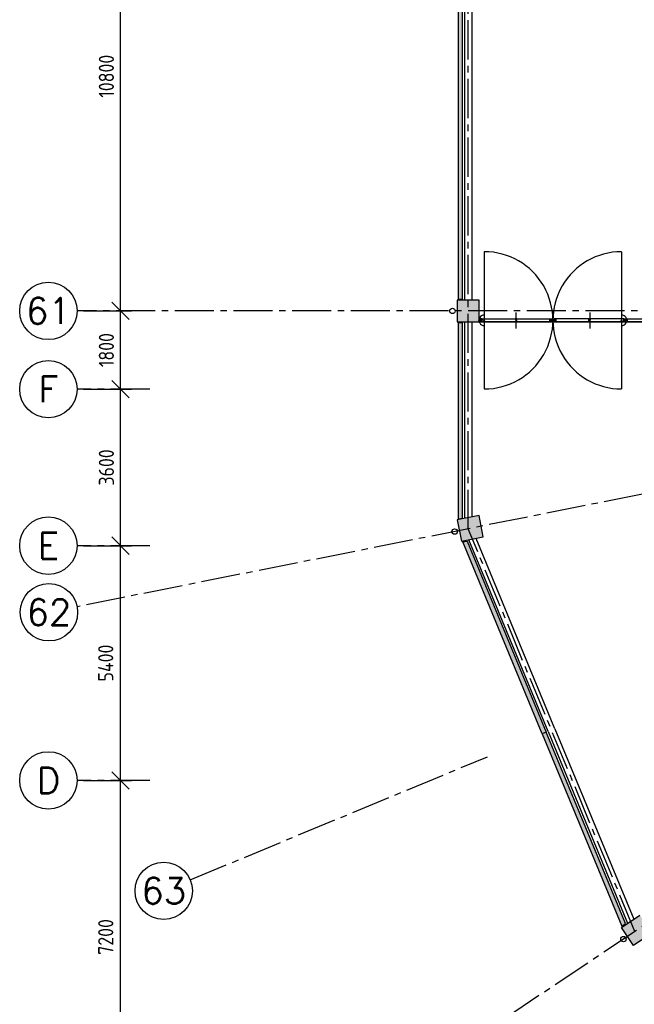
# Model space of a CAD drawing. Extents: x 2980 to 201049, y 2980 to 157420.
# Tile 12 of 78: x 2980 to 17123, y 30350 to 53000. Entities that reach past the tile are written whole.
import ezdxf
from ezdxf.enums import TextEntityAlignment as Align

# ---------------------------------------------------------------- set-up
doc = ezdxf.new("R2010")
doc.units = 0
doc.header["$LTSCALE"] = 1200
doc.header["$PDMODE"] = 1
doc.header["$PDSIZE"] = 200
doc.linetypes.add('CENTER2', pattern=[1.125, 0.75, -0.125, 0.125, -0.125])
doc.linetypes.add('HIDDEN2', pattern=[0.1875, 0.125, -0.0625])
doc.layers.get('0').update_dxf_attribs({"linetype": 'CONTINUOUS'})
doc.layers.get('DEFPOINTS').update_dxf_attribs({"linetype": 'CONTINUOUS'})
doc.layers.add('CIVIEL', color=8, linetype='CONTINUOUS')
doc.layers.add('STRAMIENLIJNEN', color=9, linetype='CENTER2')
doc.styles.add('5MM', font='romans', dxfattribs={"height": 1000})
doc.styles.add('ISO200', font='archs.shx')
doc.dimstyles.new('DIM_200', dxfattribs={"dimscale": 200, "dimtxt": 1.75, "dimasz": 2, "dimexe": 1.25, "dimexo": 0.75, "dimgap": 0.75, "dimtad": 1, "dimdec": 4, "dimrnd": 0.1, "dimtxsty": 'ISO200', "dimblk1": 'OBLIQUE', "dimblk2": 'OBLIQUE', "dimsah": 1, "dimcen": 1, "dimclrd": 256, "dimclre": 256, "dimclrt": 256, "dimazin": 3, "dimtfac": 0.057143, "dimtdec": 4, "dimtmove": 0, "dimatfit": 3, "dimtolj": 1})

# ---------------------------------------------------------------- blocks, each defined once
blk = doc.blocks.new('_OBLIQUE')
at = {"color": 0, "linetype": 'BYBLOCK'}
blk.add_line((-0.5, -0.5), (0.5, 0.5), dxfattribs=at)
blk = doc.blocks.new('*D3')
at = {"linetype": 'BYBLOCK'}
for p, q in [((4450, 35500), (5550, 35500)), ((5300, 28300), (5300, 35500)), ((4450, 28300), (5550, 28300))]:
    blk.add_line(p, q, dxfattribs=at)
at = {"layer": 'DEFPOINTS', "color": 0, "linetype": 'BYBLOCK'}
for p in [(4300, 35500), (5300, 35500), (4300, 28300)]:
    blk.add_point(p, dxfattribs=at)
at = {"linetype": 'BYBLOCK', "xscale": 400, "yscale": 400, "zscale": 400}
for p, rotation in [((5300, 35500), 90), ((5300, 28300), 270)]:
    blk.add_blockref('_OBLIQUE', p, dxfattribs=dict(at, rotation=rotation))
at = {"linetype": 'BYBLOCK', "insert": (4960, 31900), "char_height": 350, "attachment_point": 5, "rotation": 90, "style": 'ISO200'}
blk.add_mtext('\\A1;7200', dxfattribs=at)
blk = doc.blocks.new('*D6')
at = {"linetype": 'BYBLOCK'}
for p, q in [((4450, 46300), (5550, 46300)), ((5300, 44500), (5300, 46300)), ((4450, 44500), (5550, 44500))]:
    blk.add_line(p, q, dxfattribs=at)
at = {"layer": 'DEFPOINTS', "color": 0, "linetype": 'BYBLOCK'}
for p in [(4300, 46300), (5300, 46300), (4300, 44500)]:
    blk.add_point(p, dxfattribs=at)
at = {"linetype": 'BYBLOCK', "xscale": 400, "yscale": 400, "zscale": 400}
for p, rotation in [((5300, 46300), 90), ((5300, 44500), 270)]:
    blk.add_blockref('_OBLIQUE', p, dxfattribs=dict(at, rotation=rotation))
at = {"linetype": 'BYBLOCK', "insert": (4975, 45400), "char_height": 350, "attachment_point": 5, "rotation": 90, "style": 'ISO200'}
blk.add_mtext('\\A1;1800', dxfattribs=at)
blk = doc.blocks.new('*D5')
at = {"linetype": 'BYBLOCK'}
for p, q in [((4450, 44500), (5550, 44500)), ((5300, 40900), (5300, 44500)), ((4450, 40900), (5550, 40900))]:
    blk.add_line(p, q, dxfattribs=at)
at = {"layer": 'DEFPOINTS', "color": 0, "linetype": 'BYBLOCK'}
for p in [(4300, 44500), (5300, 44500), (4300, 40900)]:
    blk.add_point(p, dxfattribs=at)
at = {"linetype": 'BYBLOCK', "xscale": 400, "yscale": 400, "zscale": 400}
for p, rotation in [((5300, 44500), 90), ((5300, 40900), 270)]:
    blk.add_blockref('_OBLIQUE', p, dxfattribs=dict(at, rotation=rotation))
at = {"linetype": 'BYBLOCK', "insert": (4975, 42700), "char_height": 350, "attachment_point": 5, "rotation": 90, "style": 'ISO200'}
blk.add_mtext('\\A1;3600', dxfattribs=at)
blk = doc.blocks.new('*D4')
at = {"linetype": 'BYBLOCK'}
for p, q in [((4450, 40900), (5550, 40900)), ((5300, 35500), (5300, 40900)), ((4450, 35500), (5550, 35500))]:
    blk.add_line(p, q, dxfattribs=at)
at = {"layer": 'DEFPOINTS', "color": 0, "linetype": 'BYBLOCK'}
for p in [(4300, 40900), (5300, 40900), (4300, 35500)]:
    blk.add_point(p, dxfattribs=at)
at = {"linetype": 'BYBLOCK', "xscale": 400, "yscale": 400, "zscale": 400}
for p, rotation in [((5300, 40900), 90), ((5300, 35500), 270)]:
    blk.add_blockref('_OBLIQUE', p, dxfattribs=dict(at, rotation=rotation))
at = {"linetype": 'BYBLOCK', "insert": (4960, 38200), "char_height": 350, "attachment_point": 5, "rotation": 90, "style": 'ISO200'}
blk.add_mtext('\\A1;5400', dxfattribs=at)
blk = doc.blocks.new('*D24')
at = {"linetype": 'BYBLOCK'}
for p, q in [((4450, 57100), (5550, 57100)), ((5300, 46300), (5300, 57100)), ((4450, 46300), (5550, 46300))]:
    blk.add_line(p, q, dxfattribs=at)
at = {"layer": 'DEFPOINTS', "color": 0, "linetype": 'BYBLOCK'}
for p in [(4300, 57100), (5300, 57100), (4300, 46300)]:
    blk.add_point(p, dxfattribs=at)
at = {"linetype": 'BYBLOCK', "xscale": 400, "yscale": 400, "zscale": 400}
for p, rotation in [((5300, 57100), 90), ((5300, 46300), 270)]:
    blk.add_blockref('_OBLIQUE', p, dxfattribs=dict(at, rotation=rotation))
at = {"linetype": 'BYBLOCK', "insert": (4975, 51700), "char_height": 350, "attachment_point": 5, "rotation": 90, "style": 'ISO200'}
blk.add_mtext('\\A1;10800', dxfattribs=at)
blk = doc.blocks.new('*X45')
at = {"color": 0}
for p, q in [((39933, 18373), (39953, 18393)), ((39933, 18380), (39946, 18393)), ((39933, 18387), (39939, 18393)), ((39933, 18366), (39956, 18389)), ((39934, 18360), (39956, 18382)), ((39941, 18360), (39955, 18374))]:
    blk.add_line(p, q, dxfattribs=at)
blk = doc.blocks.new('*X44')
at = {"color": 0}
for p, q in [((39905, 18381), (39918, 18393)), ((39905, 18388), (39910, 18393)), ((39906, 18374), (39925, 18393)), ((39906, 18368), (39928, 18390)), ((39910, 18364), (39928, 18382)), ((39913, 18361), (39928, 18375)), ((39920, 18360), (39928, 18368)), ((39927, 18360), (39928, 18361))]:
    blk.add_line(p, q, dxfattribs=at)

msp = doc.modelspace()

# ---------------------------------------------------------------- linework, layer by layer
at = {"layer": 'CIVIEL'}
for p, q in [((13216, 56850), (13216, 46550)), ((13384, 56850), (13384, 46550)), ((13671, 47663.5), (13671, 44505.5)), ((16829, 47663.5), (16829, 44505.5)), ((14399.5, 46267), (14399.5, 45900)), ((16100.5, 46267), (16100.5, 45900)), ((13216, 46050), (13216, 41525.59749)), ((13384, 46050), (13384, 41559.01477)), ((13549, 46087), (13613.9149, 46087)), ((13549, 46082), (13549, 46087)), ((13613.9149, 46082), (13549, 46082)), ((13550, 46086), (13612.9149, 46086)), ((13550, 46083), (13550, 46086)), ((13612.9149, 46083), (13550, 46083)), ((13551, 46085), (13611.9149, 46085)), ((13551, 46084), (13551, 46085)), ((13611.9149, 46084), (13551, 46084)), ((13577.4149, 46117), (13577.4149, 46114.2175)), ((13619.4149, 46117), (13577.4149, 46117)), ((13577.4149, 46054.7825), (13577.4149, 46052)), ((13577.4149, 46052), (13619.4149, 46052)), ((13606.78944, 46108.94377), (13581.21515, 46110.22249)), ((13581.21515, 46110.22249), (13581.21515, 46087)), ((13581.21515, 46110.22249), (13606.78944, 46108.94377)), ((13581.21515, 46087), (13613.9149, 46087)), ((13581.21515, 46082), (13613.9149, 46082)), ((13581.21515, 46058.77751), (13581.21515, 46082)), ((13606.78944, 46060.05623), (13581.21515, 46058.77751)), ((13606.78944, 46060.05623), (13581.21515, 46058.77751)), ((13582.4149, 46052), (13582.4149, 46050)), ((14394.5, 46052), (13582.4149, 46052)), ((13582.4149, 46050), (14394.5, 46050)), ((13613.9149, 46101.45313), (13606.78944, 46108.94377)), ((13613.9149, 46067.54687), (13606.78944, 46060.05623)), ((13611.9149, 46085), (13611.9149, 46084)), ((13612.9149, 46086), (13612.9149, 46083)), ((13613.9149, 46087), (13613.9149, 46101.45313)), ((13613.9149, 46101.45313), (13613.9149, 46067.54687)), ((13613.9149, 46087), (13613.9149, 46082)), ((13613.9149, 46082), (13613.9149, 46067.54687)), ((13619.4149, 46117), (15179.5851, 46117)), ((13619.4149, 46052), (13619.4149, 46117)), ((14420.5, 46117), (14378.5, 46117)), ((14378.5, 46117), (14378.5, 46114.2175)), ((14378.5, 46054.7825), (14378.5, 46052)), ((14378.5, 46052), (14420.5, 46052)), ((14382.30025, 46110.22249), (14407.87453, 46108.94377)), ((14407.87453, 46060.05623), (14382.30025, 46058.77751)), ((14394.5, 46050), (14394.5, 46052)), ((14404.5, 46052), (14404.5, 46050)), ((15216.5851, 46052), (14404.5, 46052)), ((14404.5, 46050), (15216.5851, 46050)), ((14415, 46101.45313), (14415, 46067.54687)), ((14420.5, 46052), (14420.5, 46117)), ((15179.5851, 46052), (15179.5851, 46117)), ((15179.5851, 46117), (15221.5851, 46117)), ((15221.5851, 46052), (15179.5851, 46052)), ((15185.0851, 46101.45313), (15192.21056, 46108.94377)), ((15185.0851, 46101.45313), (15185.0851, 46067.54687)), ((15185.0851, 46087), (15185.0851, 46101.45313)), ((15185.0851, 46087), (15185.0851, 46082)), ((15250, 46087), (15185.0851, 46087)), ((15217.78485, 46087), (15185.0851, 46087)), ((15185.0851, 46082), (15250, 46082)), ((15185.0851, 46082), (15185.0851, 46067.54687)), ((15217.78485, 46082), (15185.0851, 46082)), ((15185.0851, 46067.54687), (15192.21056, 46060.05623)), ((15186.0851, 46086), (15186.0851, 46083)), ((15249, 46086), (15186.0851, 46086)), ((15186.0851, 46083), (15249, 46083)), ((15187.0851, 46085), (15187.0851, 46084)), ((15248, 46085), (15187.0851, 46085)), ((15187.0851, 46084), (15248, 46084)), ((15217.78485, 46110.22249), (15192.21056, 46108.94377)), ((15192.21056, 46108.94377), (15217.78485, 46110.22249)), ((15192.21056, 46060.05623), (15217.78485, 46058.77751)), ((15192.21056, 46060.05623), (15217.78485, 46058.77751)), ((15216.5851, 46050), (15216.5851, 46052)), ((15217.78485, 46110.22249), (15217.78485, 46087)), ((15217.78485, 46058.77751), (15217.78485, 46082)), ((15221.5851, 46117), (15221.5851, 46114.2175)), ((15221.5851, 46054.7825), (15221.5851, 46052)), ((15248, 46084), (15248, 46085)), ((15249, 46083), (15249, 46086)), ((15250, 46087), (15314.9149, 46087)), ((15250, 46082), (15250, 46087)), ((15250, 46082), (15250, 46087)), ((15314.9149, 46082), (15250, 46082)), ((15251, 46086), (15313.9149, 46086)), ((15251, 46083), (15251, 46086)), ((15313.9149, 46083), (15251, 46083)), ((15252, 46085), (15312.9149, 46085)), ((15252, 46084), (15252, 46085)), ((15312.9149, 46084), (15252, 46084)), ((15278.4149, 46117), (15278.4149, 46114.2175)), ((15320.4149, 46117), (15278.4149, 46117)), ((15278.4149, 46054.7825), (15278.4149, 46052)), ((15278.4149, 46052), (15320.4149, 46052)), ((15307.78944, 46108.94377), (15282.21515, 46110.22249)), ((15282.21515, 46110.22249), (15282.21515, 46087)), ((15282.21515, 46110.22249), (15307.78944, 46108.94377)), ((15282.21515, 46087), (15314.9149, 46087)), ((15282.21515, 46082), (15314.9149, 46082)), ((15282.21515, 46058.77751), (15282.21515, 46082)), ((15307.78944, 46060.05623), (15282.21515, 46058.77751)), ((15307.78944, 46060.05623), (15282.21515, 46058.77751)), ((15283.4149, 46052), (16095.5, 46052)), ((15283.4149, 46050), (15283.4149, 46052)), ((16095.5, 46050), (15283.4149, 46050)), ((15314.9149, 46101.45313), (15307.78944, 46108.94377)), ((15314.9149, 46067.54687), (15307.78944, 46060.05623)), ((15312.9149, 46085), (15312.9149, 46084)), ((15313.9149, 46086), (15313.9149, 46083)), ((15314.9149, 46087), (15314.9149, 46101.45313)), ((15314.9149, 46101.45313), (15314.9149, 46067.54687)), ((15314.9149, 46087), (15314.9149, 46082)), ((15314.9149, 46082), (15314.9149, 46067.54687)), ((16880.5851, 46117), (15320.4149, 46117)), ((15320.4149, 46052), (15320.4149, 46117)), ((16079.5, 46052), (16079.5, 46117)), ((16079.5, 46117), (16121.5, 46117)), ((16121.5, 46052), (16079.5, 46052)), ((16085, 46101.45313), (16085, 46067.54687)), ((16117.69975, 46110.22249), (16092.12547, 46108.94377)), ((16092.12547, 46060.05623), (16117.69975, 46058.77751)), ((16095.5, 46052), (16095.5, 46050)), ((16105.5, 46052), (16917.5851, 46052)), ((16105.5, 46050), (16105.5, 46052)), ((16917.5851, 46050), (16105.5, 46050)), ((16121.5, 46117), (16121.5, 46114.2175)), ((16121.5, 46054.7825), (16121.5, 46052)), ((16880.5851, 46052), (16880.5851, 46117)), ((16880.5851, 46117), (16922.5851, 46117)), ((16922.5851, 46052), (16880.5851, 46052)), ((16886.0851, 46101.45313), (16893.21056, 46108.94377)), ((16886.0851, 46101.45313), (16886.0851, 46067.54687)), ((16886.0851, 46087), (16886.0851, 46101.45313)), ((16886.0851, 46087), (16886.0851, 46082)), ((16951, 46087), (16886.0851, 46087)), ((16918.78485, 46087), (16886.0851, 46087)), ((16886.0851, 46082), (16951, 46082)), ((16886.0851, 46082), (16886.0851, 46067.54687)), ((16918.78485, 46082), (16886.0851, 46082)), ((16886.0851, 46067.54687), (16893.21056, 46060.05623)), ((16887.0851, 46086), (16887.0851, 46083)), ((16950, 46086), (16887.0851, 46086)), ((16887.0851, 46083), (16950, 46083)), ((16888.0851, 46085), (16888.0851, 46084)), ((16949, 46085), (16888.0851, 46085)), ((16888.0851, 46084), (16949, 46084)), ((16918.78485, 46110.22249), (16893.21056, 46108.94377)), ((16893.21056, 46108.94377), (16918.78485, 46110.22249)), ((16893.21056, 46060.05623), (16918.78485, 46058.77751)), ((16893.21056, 46060.05623), (16918.78485, 46058.77751)), ((16917.5851, 46052), (16917.5851, 46050)), ((16918.78485, 46110.22249), (16918.78485, 46087)), ((16918.78485, 46058.77751), (16918.78485, 46082)), ((16922.5851, 46117), (16922.5851, 46114.2175)), ((16922.5851, 46054.7825), (16922.5851, 46052)), ((16949, 46084), (16949, 46085)), ((16950, 46083), (16950, 46086)), ((16950.99007, 46052), (16950.99007, 46117)), ((16950.99007, 46117), (16992.99007, 46117)), ((16992.99007, 46052), (16950.99007, 46052)), ((16951, 46082), (16951, 46087)), ((16955.99007, 46050), (16955.99007, 46052)), ((16955.99007, 46052), (17781.24007, 46052)), ((17781.24007, 46050), (16955.99007, 46050)), ((16956.49007, 46101.45313), (16956.49007, 46067.54687)), ((16989.18982, 46110.22249), (16963.61554, 46108.94377)), ((16963.61554, 46060.05623), (16989.18982, 46058.77751)), ((16992.99007, 46117), (20208, 46117)), ((16992.99007, 46117), (16992.99007, 46114.2175)), ((16992.99007, 46054.7825), (16992.99007, 46052)), ((13550, 41592.03422), (13050, 41492.57804)), ((13050, 41492.57804), (13147.54516, 41002.1854)), ((13647.54516, 41101.64158), (13550, 41592.03422)), ((13147.54516, 41002.1854), (13647.54516, 41101.64158)), ((13175.19883, 40987.68606), (13275.19883, 41007.57729)), ((13275.19883, 41007.57729), (15098.13144, 36606.62866)), ((15140.6299, 36624.2321), (13313.54516, 41035.20485)), ((15295.84166, 36688.52291), (13481.54516, 41068.62213)), ((15005.74349, 36568.36031), (13175.19883, 40987.68606)), ((15098.13144, 36606.62866), (15005.74349, 36568.36031)), ((15098.13144, 36606.62866), (15005.74349, 36568.36031)), ((15005.74349, 36568.36031), (16836.28815, 32149.03457)), ((16921.06405, 32205.68002), (15098.13144, 36606.62866)), ((15140.6299, 36624.2321), (16967.71464, 32213.25934)), ((15295.84166, 36688.52291), (17110.13816, 32308.4237)), ((16826.98663, 32119.22789), (17250.86617, 32402.45514)), ((16836.28815, 32149.03457), (16921.06405, 32205.68002)), ((17104.77175, 31703.49309), (16826.98663, 32119.22789)), ((17528.65128, 31986.72034), (17104.77175, 31703.49309))]:
    msp.add_line(p, q, dxfattribs=at)
at = {"layer": 'CIVIEL', "linetype": 'HIDDEN2'}
for p, q in [((13585.1349, 46050.96), (13587.5349, 46053.36)), ((13585.1349, 46050.96), (13595.6949, 46050.96)), ((13585.1349, 46050.96), (13585.1349, 46050)), ((13585.1349, 46050), (13595.6949, 46050)), ((13587.5349, 46075.40256), (13590.4149, 46076.06443)), ((13587.5349, 46075.40256), (13593.2949, 46075.40256)), ((13587.5349, 46075.40256), (13587.5349, 46053.36)), ((13587.5349, 46053.36), (13593.2949, 46053.36)), ((13588.9749, 46052.79534), (13590.4149, 46053.36)), ((13588.9749, 46052.79534), (13588.9749, 46050)), ((13593.2949, 46075.40256), (13590.4149, 46076.06443)), ((13591.8549, 46052.79534), (13590.4149, 46053.36)), ((13591.8549, 46052.79534), (13591.8549, 46050)), ((13593.2949, 46075.40256), (13593.2949, 46053.36)), ((13595.6949, 46050.96), (13593.2949, 46053.36)), ((13594.01235, 46098.11549), (13593.35047, 46095.23549)), ((13594.01235, 46092.35549), (13593.35047, 46095.23549)), ((13594.01235, 46098.11549), (13594.01235, 46092.35549)), ((13594.01235, 46098.11549), (13616.0549, 46098.11549)), ((13594.01235, 46092.35549), (13616.0549, 46092.35549)), ((13595.6949, 46050.96), (13595.6949, 46050)), ((13618.4549, 46100.51549), (13616.0549, 46098.11549)), ((13616.0549, 46098.11549), (13616.0549, 46092.35549)), ((13616.61956, 46096.67549), (13616.0549, 46095.23549)), ((13616.61956, 46093.79549), (13616.0549, 46095.23549)), ((13618.4549, 46089.95549), (13616.0549, 46092.35549)), ((13616.61956, 46096.67549), (13619.4149, 46096.67549)), ((13616.61956, 46093.79549), (13619.4149, 46093.79549)), ((13618.4549, 46100.51549), (13619.4149, 46100.51549)), ((13618.4549, 46100.51549), (13618.4549, 46089.95549)), ((13618.4549, 46089.95549), (13619.4149, 46089.95549)), ((13619.4149, 46100.51549), (13619.4149, 46089.95549)), ((14381.22, 46050.96), (14383.62, 46053.36)), ((14381.22, 46050.96), (14381.22, 46050)), ((14391.78, 46050.96), (14381.22, 46050.96)), ((14391.78, 46050), (14381.22, 46050)), ((14383.62, 46058.8435), (14383.62, 46053.36)), ((14389.38, 46056.27384), (14383.62, 46056.27384)), ((14389.38, 46053.36), (14383.62, 46053.36)), ((14385.06, 46052.79534), (14386.5, 46053.36)), ((14385.06, 46052.79534), (14385.06, 46050)), ((14387.94, 46052.79534), (14386.5, 46053.36)), ((14387.94, 46052.79534), (14387.94, 46050)), ((14389.38, 46059.1315), (14389.38, 46053.36)), ((14391.78, 46050.96), (14389.38, 46053.36)), ((14391.78, 46050.96), (14391.78, 46050)), ((14407.22, 46050.96), (14409.62, 46053.36)), ((14407.22, 46050.96), (14417.78, 46050.96)), ((14407.22, 46050.96), (14407.22, 46050)), ((14407.22, 46050), (14417.78, 46050)), ((14409.62, 46056.27384), (14412.5, 46056.93571)), ((14409.62, 46056.27384), (14415.38, 46056.27384)), ((14409.62, 46056.27384), (14409.62, 46053.36)), ((14409.62, 46053.36), (14415.38, 46053.36)), ((14411.06, 46052.79534), (14412.5, 46053.36)), ((14411.06, 46052.79534), (14411.06, 46050)), ((14415.38, 46056.27384), (14412.5, 46056.93571)), ((14413.94, 46052.79534), (14412.5, 46053.36)), ((14413.94, 46052.79534), (14413.94, 46050)), ((14415.38, 46056.27384), (14415.38, 46053.36)), ((14417.78, 46050.96), (14415.38, 46053.36)), ((14417.78, 46050.96), (14417.78, 46050)), ((15179.5851, 46100.51549), (15179.5851, 46089.95549)), ((15180.5451, 46100.51549), (15179.5851, 46100.51549)), ((15182.38044, 46096.67549), (15179.5851, 46096.67549)), ((15182.38044, 46093.79549), (15179.5851, 46093.79549)), ((15180.5451, 46089.95549), (15179.5851, 46089.95549)), ((15180.5451, 46100.51549), (15182.9451, 46098.11549)), ((15180.5451, 46100.51549), (15180.5451, 46089.95549)), ((15180.5451, 46089.95549), (15182.9451, 46092.35549)), ((15182.38044, 46096.67549), (15182.9451, 46095.23549)), ((15182.38044, 46093.79549), (15182.9451, 46095.23549)), ((15182.9451, 46098.11549), (15182.9451, 46092.35549)), ((15204.98765, 46098.11549), (15182.9451, 46098.11549)), ((15204.98765, 46092.35549), (15182.9451, 46092.35549)), ((15203.3051, 46050.96), (15205.7051, 46053.36)), ((15203.3051, 46050.96), (15203.3051, 46050)), ((15213.8651, 46050.96), (15203.3051, 46050.96)), ((15213.8651, 46050), (15203.3051, 46050)), ((15204.98765, 46098.11549), (15204.98765, 46092.35549)), ((15204.98765, 46098.11549), (15205.64953, 46095.23549)), ((15204.98765, 46092.35549), (15205.64953, 46095.23549)), ((15205.7051, 46075.40256), (15208.5851, 46076.06443)), ((15211.4651, 46075.40256), (15205.7051, 46075.40256)), ((15205.7051, 46075.40256), (15205.7051, 46053.36)), ((15211.4651, 46053.36), (15205.7051, 46053.36)), ((15207.1451, 46052.79534), (15208.5851, 46053.36)), ((15207.1451, 46052.79534), (15207.1451, 46050)), ((15211.4651, 46075.40256), (15208.5851, 46076.06443)), ((15210.0251, 46052.79534), (15208.5851, 46053.36)), ((15210.0251, 46052.79534), (15210.0251, 46050)), ((15211.4651, 46075.40256), (15211.4651, 46053.36)), ((15213.8651, 46050.96), (15211.4651, 46053.36)), ((15213.8651, 46050.96), (15213.8651, 46050)), ((15286.1349, 46050.96), (15288.5349, 46053.36)), ((15286.1349, 46050.96), (15296.6949, 46050.96)), ((15286.1349, 46050.96), (15286.1349, 46050)), ((15286.1349, 46050), (15296.6949, 46050)), ((15288.5349, 46075.40256), (15291.4149, 46076.06443)), ((15288.5349, 46075.40256), (15294.2949, 46075.40256)), ((15288.5349, 46075.40256), (15288.5349, 46053.36)), ((15288.5349, 46053.36), (15294.2949, 46053.36)), ((15289.9749, 46052.79534), (15291.4149, 46053.36)), ((15289.9749, 46052.79534), (15289.9749, 46050)), ((15294.2949, 46075.40256), (15291.4149, 46076.06443)), ((15292.8549, 46052.79534), (15291.4149, 46053.36)), ((15292.8549, 46052.79534), (15292.8549, 46050)), ((15294.2949, 46075.40256), (15294.2949, 46053.36)), ((15296.6949, 46050.96), (15294.2949, 46053.36)), ((15295.01235, 46098.11549), (15294.35047, 46095.23549)), ((15295.01235, 46092.35549), (15294.35047, 46095.23549)), ((15295.01235, 46098.11549), (15295.01235, 46092.35549)), ((15295.01235, 46098.11549), (15317.0549, 46098.11549)), ((15295.01235, 46092.35549), (15317.0549, 46092.35549)), ((15296.6949, 46050.96), (15296.6949, 46050)), ((15319.4549, 46100.51549), (15317.0549, 46098.11549)), ((15317.0549, 46098.11549), (15317.0549, 46092.35549)), ((15317.61956, 46096.67549), (15317.0549, 46095.23549)), ((15317.61956, 46093.79549), (15317.0549, 46095.23549)), ((15319.4549, 46089.95549), (15317.0549, 46092.35549)), ((15317.61956, 46096.67549), (15320.4149, 46096.67549)), ((15317.61956, 46093.79549), (15320.4149, 46093.79549)), ((15319.4549, 46100.51549), (15320.4149, 46100.51549)), ((15319.4549, 46100.51549), (15319.4549, 46089.95549)), ((15319.4549, 46089.95549), (15320.4149, 46089.95549)), ((15320.4149, 46100.51549), (15320.4149, 46089.95549)), ((16082.22, 46050.96), (16084.62, 46053.36)), ((16082.22, 46050.96), (16082.22, 46050)), ((16092.78, 46050.96), (16082.22, 46050.96)), ((16092.78, 46050), (16082.22, 46050)), ((16084.62, 46056.27384), (16087.5, 46056.93571)), ((16090.38, 46056.27384), (16084.62, 46056.27384)), ((16084.62, 46056.27384), (16084.62, 46053.36)), ((16090.38, 46053.36), (16084.62, 46053.36)), ((16086.06, 46052.79534), (16087.5, 46053.36)), ((16086.06, 46052.79534), (16086.06, 46050)), ((16090.38, 46056.27384), (16087.5, 46056.93571)), ((16088.94, 46052.79534), (16087.5, 46053.36)), ((16088.94, 46052.79534), (16088.94, 46050)), ((16090.38, 46056.27384), (16090.38, 46053.36)), ((16092.78, 46050.96), (16090.38, 46053.36)), ((16092.78, 46050.96), (16092.78, 46050)), ((16108.22, 46050.96), (16110.62, 46053.36)), ((16108.22, 46050.96), (16118.78, 46050.96)), ((16108.22, 46050.96), (16108.22, 46050)), ((16108.22, 46050), (16118.78, 46050)), ((16110.62, 46059.1315), (16110.62, 46053.36)), ((16110.62, 46056.27384), (16116.38, 46056.27384)), ((16110.62, 46053.36), (16116.38, 46053.36)), ((16112.06, 46052.79534), (16113.5, 46053.36)), ((16112.06, 46052.79534), (16112.06, 46050)), ((16114.94, 46052.79534), (16113.5, 46053.36)), ((16114.94, 46052.79534), (16114.94, 46050)), ((16116.38, 46058.8435), (16116.38, 46053.36)), ((16118.78, 46050.96), (16116.38, 46053.36)), ((16118.78, 46050.96), (16118.78, 46050)), ((16880.5851, 46100.51549), (16880.5851, 46089.95549)), ((16881.5451, 46100.51549), (16880.5851, 46100.51549)), ((16883.38044, 46096.67549), (16880.5851, 46096.67549)), ((16883.38044, 46093.79549), (16880.5851, 46093.79549)), ((16881.5451, 46089.95549), (16880.5851, 46089.95549)), ((16881.5451, 46100.51549), (16883.9451, 46098.11549)), ((16881.5451, 46100.51549), (16881.5451, 46089.95549)), ((16881.5451, 46089.95549), (16883.9451, 46092.35549)), ((16883.38044, 46096.67549), (16883.9451, 46095.23549)), ((16883.38044, 46093.79549), (16883.9451, 46095.23549)), ((16883.9451, 46098.11549), (16883.9451, 46092.35549)), ((16905.98765, 46098.11549), (16883.9451, 46098.11549)), ((16905.98765, 46092.35549), (16883.9451, 46092.35549)), ((16904.3051, 46050.96), (16906.7051, 46053.36)), ((16904.3051, 46050.96), (16904.3051, 46050)), ((16914.8651, 46050.96), (16904.3051, 46050.96)), ((16914.8651, 46050), (16904.3051, 46050)), ((16905.98765, 46098.11549), (16905.98765, 46092.35549)), ((16905.98765, 46098.11549), (16906.64953, 46095.23549)), ((16905.98765, 46092.35549), (16906.64953, 46095.23549)), ((16906.7051, 46075.40256), (16909.5851, 46076.06443)), ((16912.4651, 46075.40256), (16906.7051, 46075.40256)), ((16906.7051, 46075.40256), (16906.7051, 46053.36)), ((16912.4651, 46053.36), (16906.7051, 46053.36)), ((16908.1451, 46052.79534), (16909.5851, 46053.36)), ((16908.1451, 46052.79534), (16908.1451, 46050)), ((16912.4651, 46075.40256), (16909.5851, 46076.06443)), ((16911.0251, 46052.79534), (16909.5851, 46053.36)), ((16911.0251, 46052.79534), (16911.0251, 46050)), ((16912.4651, 46075.40256), (16912.4651, 46053.36)), ((16914.8651, 46050.96), (16912.4651, 46053.36)), ((16914.8651, 46050.96), (16914.8651, 46050)), ((16958.71007, 46050.96), (16961.11007, 46053.36)), ((16958.71007, 46050.96), (16969.27007, 46050.96)), ((16958.71007, 46050.96), (16958.71007, 46050)), ((16958.71007, 46050), (16969.27007, 46050)), ((16961.11007, 46058.54537), (16963.99007, 46059.20725)), ((16961.11007, 46058.54537), (16966.87007, 46058.54537)), ((16961.11007, 46058.54537), (16961.11007, 46053.36)), ((16961.11007, 46053.36), (16966.87007, 46053.36)), ((16962.55007, 46052.79534), (16963.99007, 46053.36)), ((16962.55007, 46052.79534), (16962.55007, 46050)), ((16966.87007, 46058.54537), (16963.99007, 46059.20725)), ((16965.43007, 46052.79534), (16963.99007, 46053.36)), ((16965.43007, 46052.79534), (16965.43007, 46050)), ((16966.87007, 46058.54537), (16966.87007, 46053.36)), ((16969.27007, 46050.96), (16966.87007, 46053.36)), ((16969.27007, 46050.96), (16969.27007, 46050))]:
    msp.add_line(p, q, dxfattribs=at)
at = {"layer": 'CIVIEL'}
for points in [[(13070, 46570), (13170, 46570), (13170, 56830), (13070, 56830)], [(13050, 46050), (13550, 46050), (13550, 46550), (13050, 46550)], [(13070, 41516.55629), (13170, 41536.44752), (13170, 46030), (13070, 46030)]]:
    msp.add_lwpolyline(points, close=True, dxfattribs=at)
for centre in [(12937.5, 46300), (12988.43424, 41225.43406), (16872.33886, 31848.85884)]:
    msp.add_circle(centre, 62.5, dxfattribs=at)
for centre, major_axis, start_param, end_param in [((13671, 46084.5), (-1116.52161, 1116.52161), 2.3561944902, 5.4977871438), ((16829, 46084.5), (-1116.52161, 1116.52161), -0.7853981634, 2.3561944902), ((13671, 46084.5), (-86.26703, 86.26703), -0.7853981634, 2.3561944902), ((16829, 46084.5), (-86.26703, 86.26703), 2.3561944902, 5.4977871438), ((13581.4149, 46114.2175), (-2.82843, 2.82843), 0.7853981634, 2.3062360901), ((13581.4149, 46054.7825), (2.82843, 2.82843), 0.8353565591, 2.3561944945), ((13606.4149, 46101.45313), (5.3033, 5.3033), -0.7853981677, 0.7354397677), ((13606.4149, 46067.54687), (-5.3033, 5.3033), 2.4061528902, 3.926990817), ((14382.5, 46114.2175), (-2.82843, 2.82843), 0.7853981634, 2.3062360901), ((14382.5, 46054.7825), (2.82843, 2.82843), 0.8353565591, 2.3561944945), ((14407.5, 46101.45313), (5.3033, 5.3033), -0.7853981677, 0.7354397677), ((14407.5, 46067.54687), (-5.3033, 5.3033), 2.4061528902, 3.926990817), ((15192.5851, 46101.45313), (5.3033, 5.3033), 0.8353565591, 2.3561944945), ((15192.5851, 46067.54687), (-5.3033, 5.3033), 0.7853981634, 2.3062360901), ((15217.5851, 46114.2175), (-2.82843, 2.82843), 2.4061528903, 3.926990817), ((15217.5851, 46054.7825), (2.82843, 2.82843), -0.7853981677, 0.7354397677), ((15282.4149, 46114.2175), (-2.82843, 2.82843), 0.7853981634, 2.3062360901), ((15282.4149, 46054.7825), (2.82843, 2.82843), 0.8353565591, 2.3561944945), ((15307.4149, 46101.45313), (5.3033, 5.3033), -0.7853981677, 0.7354397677), ((15307.4149, 46067.54687), (-5.3033, 5.3033), 2.4061528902, 3.926990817), ((16092.5, 46101.45313), (5.3033, 5.3033), 0.8353565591, 2.3561944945), ((16092.5, 46067.54687), (-5.3033, 5.3033), 0.7853981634, 2.3062360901), ((16117.5, 46114.2175), (-2.82843, 2.82843), 2.4061528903, 3.926990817), ((16117.5, 46054.7825), (2.82843, 2.82843), -0.7853981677, 0.7354397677), ((16893.5851, 46101.45313), (5.3033, 5.3033), 0.8353565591, 2.3561944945), ((16893.5851, 46067.54687), (-5.3033, 5.3033), 0.7853981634, 2.3062360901), ((16918.5851, 46114.2175), (-2.82843, 2.82843), 2.4061528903, 3.926990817), ((16918.5851, 46054.7825), (2.82843, 2.82843), -0.7853981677, 0.7354397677), ((16963.99007, 46101.45313), (5.3033, 5.3033), 0.8353565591, 2.3561944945), ((16963.99007, 46067.54687), (-5.3033, 5.3033), 0.7853981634, 2.3062360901), ((16988.99007, 46114.2175), (-2.82843, 2.82843), 2.4061528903, 3.926990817), ((16988.99007, 46054.7825), (2.82843, 2.82843), -0.7853981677, 0.7354397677)]:
    msp.add_ellipse(centre, major_axis=major_axis, ratio=1, start_param=start_param, end_param=end_param, dxfattribs=at)
for centre in [(13671, 46084.5), (16829, 46084.5)]:
    msp.add_ellipse(centre, major_axis=(-7.07107, 7.07107), ratio=1, dxfattribs=at)
for points in [[(13070, 46570), (13170, 46570), (13070, 56830), (13170, 56830)], [(13050, 46550), (13550, 46550), (13050, 46050), (13550, 46050)], [(13070, 41516.55629), (13170, 41536.44752), (13070, 46030), (13170, 46030)], [(13147.54516, 41002.1854), (13050, 41492.57804), (13647.54516, 41101.64158), (13550, 41592.03422)], [(13175.19883, 40987.68606), (13275.19883, 41007.57729), (15005.74349, 36568.36031), (15098.13144, 36606.62866)], [(16836.28815, 32149.03457), (16921.06405, 32205.68002), (15005.74349, 36568.36031), (15098.13144, 36606.62866)], [(16826.98663, 32119.22789), (17104.77175, 31703.49309), (17250.86617, 32402.45514), (17528.65128, 31986.72034)]]:
    msp.add_solid(points, dxfattribs=at)
at = {"layer": 'STRAMIENLIJNEN'}
for p, q in [((13300, 41287.40834), (13300, 126912.59166)), ((38500, 46300), (4300, 39497.19704)), ((38500, 46300), (4300, 46300)), ((38500, 46300), (9506.63998, 26927.25619)), ((17136.47156, 32025.34667), (13300, 41287.40834)), ((6903.31999, 33212.22661), (13743.78976, 36045.64196))]:
    msp.add_line(p, q, dxfattribs=at)
for points in [[(5972.59145, 44500), (4300, 44500)], [(5972.59145, 40900), (4300, 40900)], [(5972.59145, 35500), (4300, 35500)]]:
    msp.add_lwpolyline(points, dxfattribs=at)
at = {"layer": 'STRAMIENLIJNEN', "color": 2, "linetype": 'CONTINUOUS'}
for centre in [(3640, 46300), (3640, 44500), (3640, 40900), (3652.68171, 39368.43742), (3640, 35500), (6293.5595, 32959.65555)]:
    msp.add_circle(centre, 660, dxfattribs=at)

# ---------------------------------------------------------------- block references
at = {"layer": 'CIVIEL', "rotation": 90}
for name, p in [('*X45', (31974.39749, 6154)), ('*X44', (31974.39749, 6154)), ('*X45', (33675.39749, 6154)), ('*X44', (33675.39749, 6154))]:
    msp.add_blockref(name, p, dxfattribs=at)
at = {"layer": 'CIVIEL', "rotation": 270}
for name, p, xscale in [('*X45', (-3175.39749, 6154), -0.9999999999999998), ('*X44', (-3175.39749, 6154), -0.9999999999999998), ('*X45', (-1474.39749, 6154), -1), ('*X44', (-1474.39749, 6154), -1)]:
    msp.add_blockref(name, p, dxfattribs=dict(at, xscale=xscale))

# ---------------------------------------------------------------- texts
at = {"layer": 'STRAMIENLIJNEN', "color": 1, "linetype": 'CONTINUOUS', "style": '5MM'}
for s, p in [('61', (3640, 46300)), ('62', (3652.68171, 39368.43742)), ('63', (6293.5595, 32959.65555))]:
    msp.add_text(s, height=600, dxfattribs=at).set_placement(p, align=Align.MIDDLE)
for s, p in [('F', (3640, 44500)), ('E', (3640, 40900)), ('D', (3640, 35500))]:
    msp.add_text(s, height=600, rotation=360, dxfattribs=at).set_placement(p, align=Align.MIDDLE)

# ---------------------------------------------------------------- dimensions: what is measured, and where the dimension line sits
at = {"layer": 'STRAMIENLIJNEN', "linetype": 'CONTINUOUS'}
for base, p1, p2, picture, middle in [((5300, 57100), (4300, 46300), (4300, 57100), '*D24', (4975, 51700)), ((5300, 46300), (4300, 44500), (4300, 46300), '*D6', (4975, 45400)), ((5300, 44500), (4300, 40900), (4300, 44500), '*D5', (4975, 42700)), ((5300, 40900), (4300, 35500), (4300, 40900), '*D4', (4960.41667, 38200)), ((5300, 35500), (4300, 28300), (4300, 35500), '*D3', (4960.41667, 31900))]:
    dim = msp.add_linear_dim(base=base, p1=p1, p2=p2, angle=90, dimstyle='DIM_200', dxfattribs=at)
    dim.commit()
    dim.dimension.update_dxf_attribs({"geometry": picture, "text_midpoint": middle})

doc.saveas('drawing.dxf')
